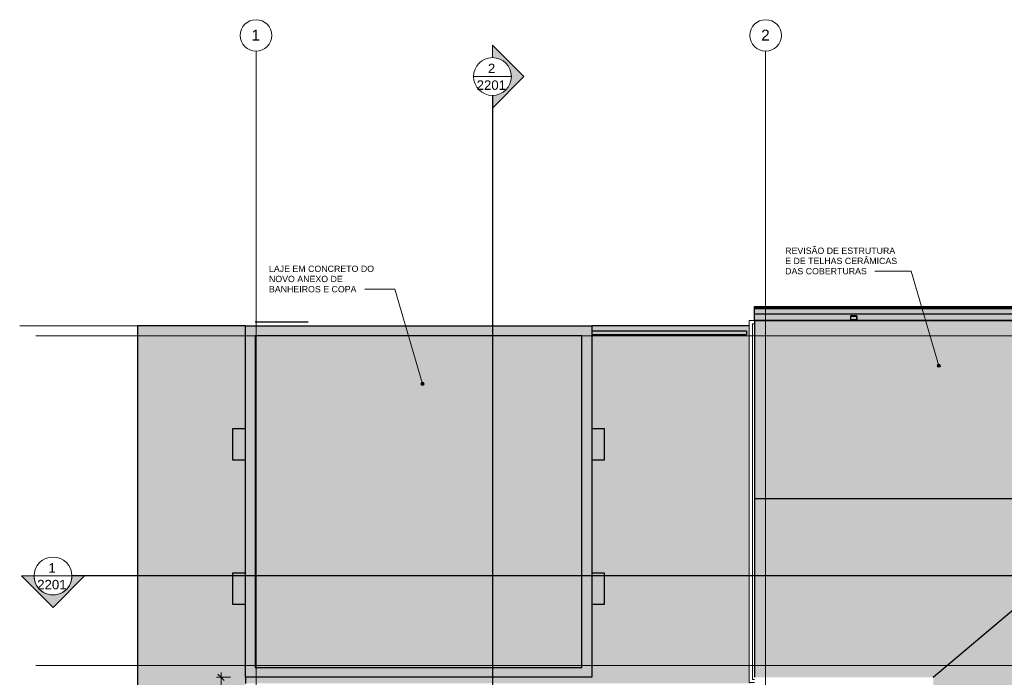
# Model space of a CAD drawing. Header units: millimetres. Extents: x -33648 to 9790, y -21926 to 4340.
# Tile 3 of 7: x -33648 to -18017, y -6093 to 4340. Entities that reach past the tile are written whole.
import ezdxf

# ---------------------------------------------------------------- set-up
doc = ezdxf.new("R2010")
doc.units = ezdxf.units.MM
doc.linetypes.add('_Traço - ponto', pattern=[16, 12, -2, 0, -2])
for name, color, linetype, lineweight in [('A-ANNO-DIMS', 211, 'Continuous', 9), ('A-ANNO-DIMS-50', 211, 'Continuous', 9), ('A-DETL', 90, 'Continuous', 25), ('A-FLOR', 192, 'Continuous', 25), ('A-FLOR-HRAL', 11, 'Continuous', 25), ('A-FLOR-PATT', 8, 'Continuous', 25), ('A-GENM', 13, 'Continuous', 18), ('A-GLAZ', 151, 'Continuous', 25), ('A-ROOF', 132, 'Continuous', 25), ('A-ROOF-OTLN', 132, 'Continuous', 18), ('A-ROOF-PATT', 132, 'Continuous', 25), ('A-WALL', 113, 'Continuous', 18), ('G-ANNO-SYMB', 111, 'Continuous', 9), ('G-ANNO-TEXT', 231, 'Continuous', 9), ('S-GRID', 1, 'Continuous', 9), ('S-GRID-IDEN', 1, 'Continuous', 9)]:
    doc.layers.add(name, color=color, linetype=linetype, lineweight=lineweight)
doc.styles.add('Arial_1', font='arial.ttf', dxfattribs={"height": 175})
doc.styles.add('Arial_2', font='arial.ttf', dxfattribs={"height": 150})
doc.styles.add('Arial_3', font='arial.ttf', dxfattribs={"height": 100})
doc.dimstyles.new('Diagonal_-_2_0mm_Arial', dxfattribs={"dimscale": 304.8, "dimtxt": 102.02594, "dimasz": 0.328084, "dimexe": 0.246063, "dimexo": 0.0625, "dimgap": 0.024606, "dimtad": 1, "dimlfac": 0.001, "dimrnd": 0.01, "dimzin": 0, "dimdsep": 46, "dimtxsty": 'Arial_3', "dimblk1": 'OBLIQUE', "dimblk2": 'OBLIQUE', "dimsah": 1, "dimcen": 0.09, "dimdle": 0.246063, "dimadec": 0, "dimazin": 0, "dimtfac": 1, "dimtdec": 4, "dimtix": 1, "dimtmove": 0, "dimatfit": 3, "dimfxl": 0.492126, "dimfxlon": 1, "dimtvp": 1, "dimtolj": 1, "dimtzin": 0, "dimarcsym": 2})

# ---------------------------------------------------------------- blocks, each defined once
blk = doc.blocks.new('Janela branca translucida - JN2 - Janela branca translucida-4332272-PLANTA COBERTURA - MANTER _ CONSTRUIR')
at = {"layer": 'A-GLAZ'}
blk.add_hatch(color=254, dxfattribs=at).paths.add_polyline_path([(-250, 276.35), (-250, 78.75), (250, 78.75), (250, 276.35)], flags=0)
at = {"layer": 'A-GLAZ', "color": 5}
for p, q in [((-250, 78.75), (-250, 276.35)), ((-250, 276.35), (250, 276.35)), ((250, 276.35), (250, 78.75))]:
    blk.add_line(p, q, dxfattribs=at)
blk = doc.blocks.new('Janela branca translucida - JN2 - Janela branca translucida-4332271-PLANTA COBERTURA - MANTER _ CONSTRUIR')
at = {"layer": 'A-GLAZ'}
blk.add_hatch(color=254, dxfattribs=at).paths.add_polyline_path([(-250, -276.35), (250, -276.35), (250, -78.75), (-250, -78.75)], flags=0)
at = {"layer": 'A-GLAZ', "color": 5}
for p, q in [((-250, -276.35), (-250, -78.75)), ((250, -78.75), (250, -276.35)), ((250, -276.35), (-250, -276.35))]:
    blk.add_line(p, q, dxfattribs=at)
blk = doc.blocks.new('Railing - Railing-4018205-PLANTA COBERTURA - MANTER _ CONSTRUIR')
at = {"layer": 'A-FLOR-HRAL'}
blk.add_hatch(color=254, dxfattribs=at).paths.add_polyline_path([(-24001, -653), (-22111, -653), (-22111, -603), (-24566, -604), (-24566, -653), (-24322, -653)], flags=0)
at = {"layer": 'A-FLOR-HRAL', "color": 5}
for p, q in [((-22111, -603), (-24566, -603)), ((-22111, -603), (-22111, -653)), ((-24566, -653), (-22111, -653))]:
    blk.add_line(p, q, dxfattribs=at)
blk = doc.blocks.new('Generic Models 1 - Generic Models 24-4258923-PLANTA COBERTURA - MANTER _ CONSTRUIR')
at = {"layer": 'A-GENM', "lineweight": 25}
h = blk.add_hatch(color=254, dxfattribs=at)
h.paths.add_polyline_path([(-20357, -424), (-20357, -359), (-20457, -359), (-20457, -424)], flags=0)
h.paths.add_polyline_path([(-20455, -422), (-20455, -361), (-20359, -361), (-20359, -422)], flags=0)
blk.add_hatch(color=254, dxfattribs=at).paths.add_polyline_path([(-20357, -434), (-20357, -432), (-20457, -432), (-20457, -434)], flags=0)
at = {"layer": 'A-GENM', "color": 5, "lineweight": 25}
for p, q in [((-20357, -359), (-20457, -359)), ((-20457, -359), (-20457, -424)), ((-20457, -424), (-20357, -424)), ((-20457, -434), (-20457, -432)), ((-20455, -361), (-20359, -361)), ((-20455, -422), (-20455, -361)), ((-20359, -422), (-20455, -422)), ((-20359, -361), (-20359, -422)), ((-20357, -424), (-20357, -359)), ((-20357, -432), (-20357, -434))]:
    blk.add_line(p, q, dxfattribs=at)
blk = doc.blocks.new('Embasamento - Embasamento-4325691-PLANTA COBERTURA - MANTER _ CONSTRUIR')
at = {"layer": 'A-GENM'}
for p, q in [((-22066, -433), (-22066, -6178)), ((-20457, -433), (-22066, -433)), ((-13957, -433), (-20357, -433)), ((-10777, -433), (-13857, -433)), ((-10051, -433), (-10677, -433)), ((-22016, -483), (-22016, -6128)), ((-21981, -483), (-22016, -483)), ((-22066, -6178), (-21981, -6178)), ((-22016, -6128), (-21981, -6128)), ((-19146, -11453), (-19148, -11453)), ((-19231, -11588), (-19231, -11590)), ((-19181, -11588), (-19181, -11590))]:
    blk.add_line(p, q, dxfattribs=at)
blk = doc.blocks.new('Grid - Head Grid-11506-PLANTA COBERTURA - MANTER _ CONSTRUIR')
at = {"layer": 'S-GRID-IDEN'}
blk.add_circle((0, 0), 5, dxfattribs=at)
blk = doc.blocks.new('Section - M_Section head ABNT-2836546-PLANTA COBERTURA - MANTER _ CONSTRUIR')
at = {"layer": 'G-ANNO-SYMB'}
h = blk.add_hatch(color=256, dxfattribs=at)
edge = h.paths.add_edge_path(flags=0)
edge.add_line((-6, 10), (4, 0))
edge.add_line((4, 0), (0, 0))
edge.add_arc((-6, 0), 6, 0, 180)
edge.add_line((-12, 0), (-16, 0))
edge.add_line((-16, 0), (-6, 10))
for p, q in [((-16, 0), (-6, 10)), ((-6, 10), (-16, 0)), ((4, 0), (-6, 10)), ((4, 0), (-6, 10)), ((0, 0), (4, 0)), ((-16, 0), (-12, 0))]:
    blk.add_line(p, q, dxfattribs=at)
for start, end in [(360, 180), (0, 180), (180, 0)]:
    blk.add_arc((-6, 0), 6, start, end, dxfattribs=at)
blk = doc.blocks.new('DIMBLOCK3-PLANTA COBERTURA - MANTER _ CONSTRUIR')
at = {"layer": 'A-ANNO-DIMS-50'}
for p, q in [((-30300, -6093), (-30525, -6093)), ((-30450, -8567), (-30450, -6018)), ((-30450, -6093), (-30300, -6093)), ((-30300, -8492), (-30525, -8492)), ((-30450, -8492), (-30300, -8492))]:
    blk.add_line(p, q, dxfattribs=at)
at = {"layer": 'A-ANNO-DIMS-50', "lineweight": 18}
for p, q in [((-30450, -6093), (-30500, -6043)), ((-30450, -6093), (-30400, -6143)), ((-30450, -8492), (-30500, -8442)), ((-30450, -8492), (-30400, -8542))]:
    blk.add_line(p, q, dxfattribs=at)
at = {"layer": 'A-ANNO-DIMS-50', "color": 0, "insert": (-30592, -7428), "char_height": 100, "width": 325.65, "attachment_point": 1, "rotation": 90, "line_spacing_factor": 0.941778, "style": 'Arial_3'}
blk.add_mtext('2,40', dxfattribs=at)
blk = doc.blocks.new('_Oblique')
at = {"color": 0, "linetype": 'ByBlock', "lineweight": -2}
blk.add_line((-0.5, -0.5), (0.5, 0.5), dxfattribs=at)

msp = doc.modelspace()

# ---------------------------------------------------------------- hatches: boundary and pattern name
at = {"layer": 'A-FLOR-PATT'}
msp.add_hatch(color=254, dxfattribs=at).paths.add_polyline_path([(-31775.802, -9498.492), (-30065.802, -9498.492), (-30065.802, -4935.992), (-30263.402, -4935.992), (-30263.402, -4435.992), (-30065.802, -4435.992), (-30065.802, -2648.292), (-30263.402, -2648.292), (-30263.402, -2148.292), (-30065.802, -2148.292), (-30065.802, -518.492), (-31775.802, -518.492), (-31775.802, -9284.541)], flags=0)
h = msp.add_hatch(color=254, dxfattribs=at)
h.paths.add_polyline_path([(-27216.329, -11589.517), (-26977.327, -11589.517), (-26977.327, -11588.084), (-28877.327, -11588.084), (-28877.327, -11589.517), (-28502.632, -11589.517)], flags=0)
h.paths.add_polyline_path([(-30065.802, -11589.517), (-30030.802, -11589.517), (-30030.802, -11588.084), (-30065.802, -11588.084)], flags=0)
h.paths.add_polyline_path([(-29980.802, -11589.517), (-28977.327, -11589.517), (-28977.327, -11588.084), (-29980.802, -11588.084)], flags=0)
h.paths.add_polyline_path([(-26877.327, -11589.517), (-22377.327, -11589.517), (-22377.327, -11588.084), (-26877.327, -11588.084)], flags=0)
h.paths.add_polyline_path([(-22277.327, -11589.517), (-22041.115, -11589.517), (-22041.115, -11588.084), (-22277.327, -11588.084)], flags=0)
h.paths.add_polyline_path([(-25930.026, -11367.504), (-22041.115, -11367.504), (-22041.115, -8491.893), (-29980.802, -8491.893), (-29980.802, -11367.504), (-27216.329, -11367.504)], flags=0)
h.paths.add_polyline_path([(-30065.802, -11367.504), (-30030.802, -11367.504), (-30030.802, -8491.893), (-30065.802, -8491.893), (-30065.802, -11294.741)], flags=0)
h.paths.add_polyline_path([(-30005.802, -6191.094), (-22041.115, -6191.094), (-22041.115, -6178.492), (-22066.115, -6178.492), (-22066.115, -518.492), (-24565.802, -518.492), (-24565.802, -603.492), (-22110.904, -603.492), (-22110.904, -653.492), (-24565.802, -653.492), (-24565.802, -2148.292), (-24368.202, -2148.292), (-24368.202, -2648.292), (-24565.802, -2648.292), (-24565.802, -4435.992), (-24368.202, -4435.992), (-24368.202, -4935.992), (-24565.802, -4935.992), (-24565.802, -6093.492), (-30065.802, -6093.492), (-30065.802, -6191.094)], flags=0)
at = {"layer": 'A-ROOF'}
msp.add_hatch(color=254, dxfattribs=at).paths.add_polyline_path([(-29908.302, -5935.992), (-24723.302, -5935.992), (-24723.302, -675.992), (-29908.302, -675.992), (-29908.302, -2851.899)], flags=0)
at = {"layer": 'A-ROOF-OTLN'}
for points in [[(-10012.029, -216.585), (-9918.615, -216.585), (-9918.615, -211.604), (-21981.115, -211.604), (-21981.115, -216.585), (-10172.817, -216.585)], [(-10012.029, -219.724), (-9918.615, -219.724), (-9918.615, -216.585), (-21981.115, -216.585), (-21981.115, -219.724), (-10172.817, -219.724)], [(-10172.817, -239.738), (-9918.615, -239.738), (-9918.615, -219.724), (-21981.115, -219.724), (-21981.115, -239.738), (-10494.393, -239.738)], [(-21981.115, -324.389), (-9918.615, -324.389), (-9918.615, -239.738), (-21981.115, -239.738), (-21981.115, -305.211)], [(-10012.029, -327.881), (-9918.615, -327.881), (-9918.615, -324.389), (-21981.115, -324.389), (-21981.115, -327.881), (-10172.817, -327.881)], [(-20784.815, -427.184), (-9918.615, -427.184), (-9918.615, -327.881), (-21981.115, -327.881), (-21981.115, -427.184)], [(-10012.029, -432.184), (-9918.615, -432.184), (-9918.615, -427.184), (-21981.115, -427.184), (-21981.115, -432.184), (-10172.817, -432.184)]]:
    msp.add_hatch(color=254, dxfattribs=at).paths.add_polyline_path(points, flags=0)
at = {"layer": 'A-ROOF-PATT'}
for points in [[(-18212.21, -3262.005), (-9918.615, -3261.738), (-9918.615, -433.618), (-21981.115, -433.618), (-21981.115, -3262.005)], [(-21910.33, -6093.492), (-19146.115, -6093.492), (-15961.139, -3395.314), (-16133.486, -3262.005), (-21981.115, -3262.005), (-21981.115, -6093.492)], [(-15961.139, -14966.045), (-15961.139, -3395.314), (-19146.115, -6093.492), (-19146.115, -11589.517), (-16110.538, -14807.66)]]:
    msp.add_hatch(color=254, dxfattribs=at).paths.add_polyline_path(points, flags=0)
at = {"layer": 'A-WALL'}
for points in [[(-30065.802, -5935.992), (-29908.302, -5935.992), (-29908.302, -518.492), (-30065.802, -518.492), (-30065.802, -2851.899)], [(-24565.802, -675.992), (-24565.802, -518.492), (-29908.302, -518.492), (-29908.302, -675.992), (-24643.723, -675.992)], [(-24723.302, -6093.492), (-24565.802, -6093.492), (-24565.802, -675.992), (-24723.302, -675.992), (-24723.302, -6068.22)], [(-24723.302, -6093.492), (-24723.302, -5935.992), (-30065.802, -5935.992), (-30065.802, -6093.492), (-25930.026, -6093.492)]]:
    msp.add_hatch(color=254, dxfattribs=at).paths.add_polyline_path(points, flags=0)
at = {"layer": 'G-ANNO-TEXT'}
h = msp.add_hatch(color=7, dxfattribs=at)
edge = h.paths.add_edge_path(flags=0)
edge.add_arc((-19057.801, -1149.919), 25, 0, 360)
h = msp.add_hatch(color=7, dxfattribs=at)
edge = h.paths.add_edge_path(flags=0)
edge.add_arc((-27252.806, -1436.095), 25, 0, 360)

# ---------------------------------------------------------------- linework, layer by layer
at = {"layer": 'A-DETL', "color": 5}
msp.add_line((-29068.302, -458.492), (-29908.302, -458.492), dxfattribs=at)
at = {"layer": 'A-FLOR', "lineweight": 18}
msp.add_line((-31775.802, -518.492), (-33647.843, -518.492), dxfattribs=at)
at = {"layer": 'A-FLOR', "color": 5}
for p, q in [((-31775.802, -518.492), (-31775.802, -20085.566)), ((-30065.802, -518.492), (-31775.802, -518.492)), ((-22066.115, -518.492), (-24565.802, -518.492)), ((-30065.802, -6093.492), (-30065.802, -6191.094))]:
    msp.add_line(p, q, dxfattribs=at)
at = {"layer": 'A-ROOF', "color": 5}
for p, q in [((-21981.115, -433.618), (-21981.115, -6093.492)), ((-9918.615, -433.618), (-21981.115, -433.618)), ((-16133.486, -3262.005), (-21981.115, -3262.005)), ((-19146.115, -6093.492), (-15961.139, -3395.314))]:
    msp.add_line(p, q, dxfattribs=at)
at = {"layer": 'A-ROOF-OTLN', "color": 5, "lineweight": 25}
for p, q in [((-21981.115, -239.738), (-21981.115, -211.604)), ((-21981.115, -211.604), (-9918.615, -211.604)), ((-21981.115, -216.585), (-9918.615, -216.585)), ((-21981.115, -219.724), (-9918.615, -219.724)), ((-21981.115, -239.738), (-9918.615, -239.738)), ((-21981.115, -432.184), (-21981.115, -241.051)), ((-21981.115, -324.389), (-9918.615, -324.389)), ((-21981.115, -327.881), (-9918.615, -327.881)), ((-21981.115, -427.184), (-9918.615, -427.184)), ((-21981.115, -432.184), (-9918.615, -432.184))]:
    msp.add_line(p, q, dxfattribs=at)
at = {"layer": 'A-WALL', "color": 5, "lineweight": 25}
for p, q in [((-30065.802, -518.492), (-24565.802, -518.492)), ((-30065.802, -6093.492), (-30065.802, -518.492)), ((-24565.802, -518.492), (-24565.802, -6093.492)), ((-24723.302, -675.992), (-29908.302, -675.992)), ((-29908.302, -675.992), (-29908.302, -5935.992)), ((-24723.302, -5935.992), (-24723.302, -675.992)), ((-29908.302, -5935.992), (-24723.302, -5935.992)), ((-24565.802, -6093.492), (-30065.802, -6093.492))]:
    msp.add_line(p, q, dxfattribs=at)
at = {"layer": 'G-ANNO-SYMB'}
for p, q in [((-26443.005, 3438.221), (-25843.005, 3438.221)), ((-33419.066, -4486.257), (-32819.066, -4486.257))]:
    msp.add_line(p, q, dxfattribs=at)
at = {"layer": 'G-ANNO-SYMB', "lineweight": 25}
for p, q in [((-26143.005, 3138.221), (-26143.005, -21119.396)), ((5564.08, -4486.257), (-32819.066, -4486.257))]:
    msp.add_line(p, q, dxfattribs=at)
at = {"layer": 'G-ANNO-TEXT', "color": 7}
for p, q in [((-19496.227, 350.741), (-20071.407, 350.741)), ((-19057.801, -1149.919), (-19496.227, 350.741)), ((-27691.232, 64.565), (-28170.5, 64.565)), ((-27252.806, -1436.095), (-27691.232, 64.565))]:
    msp.add_line(p, q, dxfattribs=at)
for centre in [(-19057.801, -1149.919), (-27252.806, -1436.095)]:
    msp.add_circle(centre, 25, dxfattribs=at)
at = {"layer": 'S-GRID', "linetype": '_Traço - ponto'}
for p, q in [((-29896.115, 3840.211), (-29896.115, -21925.591)), ((-21806.115, 3840.211), (-21806.115, -21925.591)), ((5705.704, -673.492), (-33392.798, -673.492)), ((5705.704, -5908.492), (-33392.798, -5908.492))]:
    msp.add_line(p, q, dxfattribs=at)

# ---------------------------------------------------------------- block references
at = {"layer": 'A-FLOR-HRAL', "color": 5}
msp.add_blockref('Railing - Railing-4018205-PLANTA COBERTURA - MANTER _ CONSTRUIR', (0, 0), dxfattribs=at)
at = {"layer": 'A-GENM', "color": 5, "lineweight": 25}
msp.add_blockref('Generic Models 1 - Generic Models 24-4258923-PLANTA COBERTURA - MANTER _ CONSTRUIR', (0, 0), dxfattribs=at)
at = {"layer": 'A-GENM'}
msp.add_blockref('Embasamento - Embasamento-4325691-PLANTA COBERTURA - MANTER _ CONSTRUIR', (0, 0), dxfattribs=at)
at = {"layer": 'A-GLAZ', "color": 5}
for name, p, rotation in [('Janela branca translucida - JN2 - Janela branca translucida-4332272-PLANTA COBERTURA - MANTER _ CONSTRUIR', (-29987.052, -2398.292), 89.99999999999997), ('Janela branca translucida - JN2 - Janela branca translucida-4332271-PLANTA COBERTURA - MANTER _ CONSTRUIR', (-24644.552, -2398.292), 89.99999999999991), ('Janela branca translucida - JN2 - Janela branca translucida-4332272-PLANTA COBERTURA - MANTER _ CONSTRUIR', (-29987.052, -4685.992), 89.99999999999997), ('Janela branca translucida - JN2 - Janela branca translucida-4332271-PLANTA COBERTURA - MANTER _ CONSTRUIR', (-24644.552, -4685.992), 89.99999999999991)]:
    msp.add_blockref(name, p, dxfattribs=dict(at, rotation=rotation))
at = {"layer": 'G-ANNO-SYMB', "xscale": 49.99999999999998, "yscale": 49.99999999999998, "zscale": 49.99999999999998, "rotation": 269.9999999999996}
msp.add_blockref('Section - M_Section head ABNT-2836546-PLANTA COBERTURA - MANTER _ CONSTRUIR', (-26143.005, 3138.221), dxfattribs=at)
at = {"layer": 'G-ANNO-SYMB', "extrusion": (0, 0, -1), "xscale": 49.99999999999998, "yscale": 49.99999999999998, "zscale": 49.99999999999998, "rotation": 180}
msp.add_blockref('Section - M_Section head ABNT-2836546-PLANTA COBERTURA - MANTER _ CONSTRUIR', (32819.066, -4486.257), dxfattribs=at)
at = {"layer": 'S-GRID-IDEN', "xscale": 49.99999999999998, "yscale": 49.99999999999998, "zscale": 49.99999999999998, "rotation": 180}
for p in [(-29896.115, 4090.211), (-21806.115, 4090.211)]:
    msp.add_blockref('Grid - Head Grid-11506-PLANTA COBERTURA - MANTER _ CONSTRUIR', p, dxfattribs=at)

# ---------------------------------------------------------------- texts
at = {"layer": 'G-ANNO-SYMB', "char_height": 150, "attachment_point": 1, "style": 'Arial_2'}
for s, insert, width in [('2', (-26215.211, 3642.178), 144.30375), ('2201', (-26393.711, 3377.19), 577.215), ('1', (-33191.272, -4282.299), 144.30375), ('2201', (-33369.772, -4547.288), 577.215)]:
    msp.add_mtext(s, dxfattribs=dict(at, insert=insert, width=width))
at = {"layer": 'G-ANNO-TEXT', "color": 7, "char_height": 100, "attachment_point": 1, "style": 'Arial_3'}
for s, insert, width in [('REVISÃO DE ESTRUTURA ', (-21495.923, 724.855), 2208.64906), ('E DE TELHAS CERÂMICAS ', (-21495.923, 562.798), 2248.73344), ('LAJE EM CONCRETO DO ', (-29690.928, 438.679), 2104.42969), ('DAS COBERTURAS', (-21495.923, 400.741), 1603.375), ('NOVO ANEXO DE ', (-29690.928, 276.622), 1495.14719), ('BANHEIROS E COPA', (-29690.928, 114.565), 1719.61969)]:
    msp.add_mtext(s, dxfattribs=dict(at, insert=insert, width=width))
at = {"layer": 'S-GRID-IDEN', "char_height": 175, "width": 168.35437, "attachment_point": 1, "style": 'Arial_1'}
for s, insert in [('1', (-29967.304, 4182.162)), ('2', (-21877.304, 4182.162))]:
    msp.add_mtext(s, dxfattribs=dict(at, insert=insert))

# ---------------------------------------------------------------- dimensions: what is measured, and where the dimension line sits
at = {"layer": 'A-ANNO-DIMS'}
dim = msp.add_linear_dim(base=(-30449.618, -6093.492), p1=(-30299.618, -8491.893), p2=(-30299.618, -6093.492), angle=90, dimstyle='Diagonal_-_2_0mm_Arial', override={"dimpost": '<>', "dimfxl": 2398.401278}, dxfattribs=at)
dim.commit()
dim.dimension.update_dxf_attribs({"geometry": 'DIMBLOCK3-PLANTA COBERTURA - MANTER _ CONSTRUIR', "text_midpoint": (-30508.175, -7292.692)})

doc.saveas('drawing.dxf')
